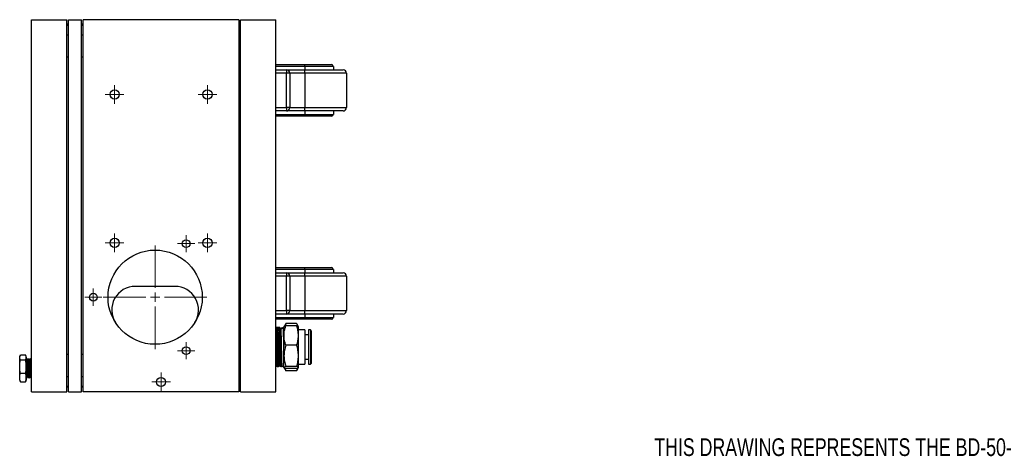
# Model space of a CAD drawing. Header units: inches. Extents: x 5 to 46.8, y 2.9 to 36.5.
# Tile 6 of 10: x 5 to 25.9, y 27.2 to 36.5. Entities that reach past the tile are written whole.
import ezdxf

# ---------------------------------------------------------------- set-up
doc = ezdxf.new("R2010")
doc.units = ezdxf.units.IN
doc.header["$MEASUREMENT"] = 0
doc.styles.add('SLDTEXTSTYLE0', font='TXT', dxfattribs={"width": 0.75})

# ---------------------------------------------------------------- blocks, each defined once
blk = doc.blocks.new('SW_CENTERMARKSYMBOL_0')
at = {"color": 0, "linetype": 'Continuous', "lineweight": 18}
for p, q in [((-0.1, 0), (-0.198, 0)), ((0, 0), (-0.1, 0)), ((0, 0.1), (0, 0.198)), ((0, 0), (0, 0.1)), ((0, 0), (0, -0.1)), ((0, 0), (0.1, 0)), ((0.1, 0), (0.198, 0)), ((0, -0.1), (0, -0.198))]:
    blk.add_line(p, q, dxfattribs=at)
blk = doc.blocks.new('SW_CENTERMARKSYMBOL_1')
at = {"color": 0, "linetype": 'Continuous', "lineweight": 18}
for p, q in [((-0.1, 0), (-0.183, 0)), ((0, 0), (-0.1, 0)), ((0, 0.1), (0, 0.183)), ((0, 0), (0, 0.1)), ((0, 0), (0, -0.1)), ((0, 0), (0.1, 0)), ((0.1, 0), (0.183, 0)), ((0, -0.1), (0, -0.183))]:
    blk.add_line(p, q, dxfattribs=at)
blk = doc.blocks.new('SW_CENTERMARKSYMBOL_2')
at = {"color": 0, "linetype": 'Continuous', "lineweight": 18}
for p, q in [((-0.1, 0), (-0.183, 0)), ((0, 0), (-0.1, 0)), ((0, 0.1), (0, 0.183)), ((0, 0), (0, 0.1)), ((0, 0), (0, -0.1)), ((0, 0), (0.1, 0)), ((0.1, 0), (0.183, 0)), ((0, -0.1), (0, -0.183))]:
    blk.add_line(p, q, dxfattribs=at)
blk = doc.blocks.new('SW_CENTERMARKSYMBOL_3')
at = {"color": 0, "linetype": 'Continuous', "lineweight": 18}
for p, q in [((-0.1, 0), (-0.183, 0)), ((0, 0), (-0.1, 0)), ((0, 0.1), (0, 0.183)), ((0, 0), (0, 0.1)), ((0, 0), (0, -0.1)), ((0, 0), (0.1, 0)), ((0.1, 0), (0.183, 0)), ((0, -0.1), (0, -0.183))]:
    blk.add_line(p, q, dxfattribs=at)
blk = doc.blocks.new('SW_CENTERMARKSYMBOL_4')
at = {"color": 0, "linetype": 'Continuous', "lineweight": 18}
for p, q in [((-0.1, 0), (-0.198, 0)), ((0, 0), (-0.1, 0)), ((0, 0.1), (0, 0.198)), ((0, 0), (0, 0.1)), ((0, 0), (0, -0.1)), ((0, 0), (0.1, 0)), ((0.1, 0), (0.198, 0)), ((0, -0.1), (0, -0.198))]:
    blk.add_line(p, q, dxfattribs=at)
blk = doc.blocks.new('SW_CENTERMARKSYMBOL_5')
at = {"color": 0, "linetype": 'Continuous', "lineweight": 18}
for p, q in [((-0.1, 0), (-0.198, 0)), ((0, 0), (-0.1, 0)), ((0, 0.1), (0, 0.198)), ((0, 0), (0, 0.1)), ((0, 0), (0, -0.1)), ((0, 0), (0.1, 0)), ((0.1, 0), (0.198, 0)), ((0, -0.1), (0, -0.198))]:
    blk.add_line(p, q, dxfattribs=at)
blk = doc.blocks.new('SW_CENTERMARKSYMBOL_6')
at = {"color": 0, "linetype": 'Continuous', "lineweight": 18}
for p, q in [((-0.1, 0), (-0.198, 0)), ((0, 0), (-0.1, 0)), ((0, 0.1), (0, 0.198)), ((0, 0), (0, 0.1)), ((0, 0), (0, -0.1)), ((0, 0), (0.1, 0)), ((0.1, 0), (0.198, 0)), ((0, -0.1), (0, -0.198))]:
    blk.add_line(p, q, dxfattribs=at)
blk = doc.blocks.new('SW_CENTERMARKSYMBOL_7')
at = {"color": 0, "linetype": 'Continuous', "lineweight": 18}
for p, q in [((-0.1, 0), (-0.198, 0)), ((0, 0), (-0.1, 0)), ((0, 0.1), (0, 0.198)), ((0, 0), (0, 0.1)), ((0, 0), (0, -0.1)), ((0, 0), (0.1, 0)), ((0.1, 0), (0.198, 0)), ((0, -0.1), (0, -0.198))]:
    blk.add_line(p, q, dxfattribs=at)
blk = doc.blocks.new('SW_CENTERMARKSYMBOL_8')
at = {"color": 0, "linetype": 'Continuous', "lineweight": 18}
for p, q in [((0, 0.2), (0, 1.1)), ((-0.2, 0), (-1.1, 0)), ((0, 0), (-0.1, 0)), ((0, 0), (0, 0.1)), ((0, 0), (0, -0.1)), ((0, 0), (0.1, 0)), ((0.2, 0), (1.1, 0)), ((0, -0.2), (0, -1.1))]:
    blk.add_line(p, q, dxfattribs=at)

msp = doc.modelspace()

# ---------------------------------------------------------------- linework, layer by layer
at = {"color": 7, "linetype": 'Continuous', "lineweight": 25}
for p, q in [((5.264, 36.492), (6.014, 36.492)), ((5.264, 28.592), (5.264, 36.492)), ((6.014, 28.592), (6.014, 36.492)), ((6.051, 36.394), (6.014, 36.394)), ((6.051, 36.371), (6.014, 36.371)), ((6.051, 28.592), (6.051, 36.492)), ((6.051, 36.492), (6.326, 36.492)), ((6.326, 28.592), (6.326, 36.492)), ((6.363, 36.394), (6.326, 36.394)), ((6.363, 36.371), (6.326, 36.371)), ((6.363, 28.592), (6.363, 36.492)), ((9.663, 36.492), (6.363, 36.492)), ((9.663, 36.492), (9.663, 28.592)), ((9.663, 36.394), (9.7, 36.394)), ((9.7, 36.371), (9.663, 36.371)), ((9.7, 36.492), (10.45, 36.492)), ((9.7, 28.592), (9.7, 36.492)), ((10.45, 28.592), (10.45, 36.492)), ((6.014, 36.174), (6.051, 36.174)), ((6.326, 36.174), (6.363, 36.174)), ((9.663, 36.174), (9.7, 36.174)), ((10.45, 35.539), (11.067, 35.539)), ((11.067, 35.502), (11.067, 35.539)), ((11.067, 35.539), (11.632, 35.539)), ((11.067, 35.502), (10.45, 35.502)), ((10.45, 35.43), (10.672, 35.43)), ((10.672, 35.356), (10.45, 35.356)), ((10.672, 35.43), (10.672, 35.356)), ((10.672, 35.43), (11.067, 35.43)), ((10.672, 34.629), (10.672, 35.356)), ((10.746, 35.356), (10.672, 35.356)), ((10.746, 35.356), (10.746, 34.629)), ((11.067, 35.356), (10.746, 35.356)), ((11.669, 35.502), (11.067, 35.502)), ((11.067, 35.502), (11.067, 35.43)), ((11.067, 35.356), (11.067, 35.43)), ((11.067, 35.43), (11.876, 35.43)), ((11.067, 35.356), (11.067, 34.629)), ((11.95, 35.356), (11.067, 35.356)), ((11.669, 35.502), (11.669, 35.43)), ((11.95, 35.356), (11.95, 34.629)), ((10.45, 34.629), (10.672, 34.629)), ((10.672, 34.555), (10.45, 34.555)), ((10.45, 34.482), (11.067, 34.482)), ((10.672, 34.629), (10.672, 34.555)), ((10.746, 34.629), (10.672, 34.629)), ((11.067, 34.555), (10.672, 34.555)), ((10.746, 34.629), (11.067, 34.629)), ((11.067, 34.555), (11.067, 34.629)), ((11.067, 34.629), (11.95, 34.629)), ((11.876, 34.555), (11.067, 34.555)), ((11.067, 34.555), (11.067, 34.482)), ((11.067, 34.482), (11.067, 34.446)), ((11.067, 34.482), (11.669, 34.482)), ((11.669, 34.555), (11.669, 34.482)), ((11.067, 34.446), (10.45, 34.446)), ((11.632, 34.446), (11.067, 34.446)), ((10.45, 31.229), (11.067, 31.229)), ((11.067, 31.192), (10.45, 31.192)), ((11.067, 31.192), (11.067, 31.229)), ((11.067, 31.229), (11.632, 31.229)), ((11.067, 31.192), (11.067, 31.12)), ((11.669, 31.192), (11.067, 31.192)), ((11.669, 31.192), (11.669, 31.12)), ((10.45, 31.12), (10.672, 31.12)), ((10.672, 31.046), (10.45, 31.046)), ((10.672, 31.12), (10.672, 31.046)), ((10.672, 31.12), (11.067, 31.12)), ((10.746, 31.046), (10.672, 31.046)), ((10.672, 30.319), (10.672, 31.046)), ((10.746, 31.046), (10.746, 30.319)), ((11.067, 31.046), (10.746, 31.046)), ((11.067, 31.046), (11.067, 31.12)), ((11.067, 31.12), (11.876, 31.12)), ((11.067, 31.046), (11.067, 30.319)), ((11.95, 31.046), (11.067, 31.046)), ((11.95, 31.046), (11.95, 30.319)), ((8.309, 30.832), (7.467, 30.832)), ((10.45, 30.319), (10.672, 30.319)), ((10.672, 30.319), (10.672, 30.245)), ((10.746, 30.319), (10.672, 30.319)), ((10.746, 30.319), (11.067, 30.319)), ((11.067, 30.245), (11.067, 30.319)), ((11.067, 30.319), (11.95, 30.319)), ((10.672, 30.245), (10.45, 30.245)), ((10.45, 30.172), (11.067, 30.172)), ((11.067, 30.136), (10.45, 30.136)), ((11.067, 30.245), (10.672, 30.245)), ((11.876, 30.245), (11.067, 30.245)), ((11.067, 30.245), (11.067, 30.172)), ((11.067, 30.172), (11.669, 30.172)), ((11.067, 30.172), (11.067, 30.136)), ((11.632, 30.136), (11.067, 30.136)), ((11.669, 30.245), (11.669, 30.172)), ((10.453, 29.951), (10.45, 29.946)), ((10.532, 29.96), (10.46, 29.957)), ((10.462, 29.957), (10.461, 29.957)), ((10.523, 29.953), (10.523, 29.954)), ((10.532, 29.959), (10.53, 29.959)), ((10.588, 29.943), (10.557, 29.925)), ((10.579, 29.938), (10.579, 29.941)), ((10.585, 29.961), (10.583, 29.961)), ((10.586, 29.961), (10.585, 29.961)), ((10.594, 29.956), (10.588, 29.942)), ((10.595, 29.955), (10.594, 29.956)), ((10.595, 29.955), (10.594, 29.955)), ((10.603, 29.961), (10.601, 29.961)), ((10.604, 29.962), (10.603, 29.961)), ((10.622, 29.962), (10.612, 29.957)), ((10.658, 30.038), (10.622, 29.976)), ((10.622, 29.787), (10.622, 29.975)), ((10.66, 30.042), (10.633, 29.984)), ((10.89, 30.042), (10.66, 30.042)), ((10.89, 29.993), (10.66, 29.993)), ((10.929, 29.976), (10.893, 30.038)), ((10.929, 29.787), (10.929, 29.975)), ((11.062, 29.907), (10.929, 29.907)), ((11.062, 29.907), (11.062, 29.242)), ((11.181, 29.907), (11.141, 29.907)), ((11.141, 29.907), (11.141, 29.242)), ((11.2, 29.887), (11.2, 29.258)), ((10.622, 29.355), (10.622, 29.787)), ((10.929, 29.355), (10.929, 29.787)), ((11.141, 29.8), (11.062, 29.8)), ((10.89, 29.581), (10.66, 29.581)), ((5.021, 29.361), (5.014, 29.342)), ((5.014, 29.326), (5.014, 29.342)), ((5.014, 29.131), (5.014, 29.326)), ((5.028, 29.378), (5.14, 29.378)), ((5.028, 29.274), (5.14, 29.274)), ((5.154, 29.342), (5.147, 29.361)), ((5.154, 29.326), (5.154, 29.342)), ((5.154, 29.326), (5.154, 29.131)), ((5.175, 29.294), (5.169, 29.294)), ((5.171, 29.295), (5.171, 29.294)), ((5.176, 29.294), (5.175, 29.294)), ((5.193, 29.27), (5.189, 29.27)), ((5.211, 29.293), (5.207, 29.293)), ((5.213, 29.293), (5.211, 29.293)), ((5.23, 29.269), (5.226, 29.269)), ((5.23, 29.269), (5.228, 29.269)), ((5.249, 29.292), (5.244, 29.292)), ((5.245, 29.292), (5.244, 29.29)), ((5.251, 29.292), (5.249, 29.292)), ((5.263, 29.266), (5.263, 29.266)), ((10.622, 29.111), (10.622, 29.355)), ((10.929, 29.111), (10.929, 29.355)), ((11.062, 29.285), (11.141, 29.285)), ((11.2, 29.258), (11.2, 29.198)), ((5.014, 28.898), (5.014, 29.131)), ((5.154, 29.131), (5.154, 28.898)), ((10.45, 29.163), (10.451, 29.164)), ((10.451, 29.163), (10.454, 29.169)), ((10.468, 29.17), (10.47, 29.168)), ((10.477, 29.127), (10.478, 29.127)), ((10.478, 29.127), (10.479, 29.127)), ((10.487, 29.132), (10.488, 29.133)), ((10.541, 29.132), (10.54, 29.13)), ((10.549, 29.125), (10.551, 29.125)), ((10.558, 29.13), (10.559, 29.131)), ((10.568, 29.124), (10.569, 29.125)), ((10.576, 29.129), (10.577, 29.131)), ((10.577, 29.129), (10.585, 29.145)), ((10.584, 29.144), (10.622, 29.122)), ((10.619, 29.123), (10.621, 29.123)), ((10.622, 29.109), (10.658, 29.047)), ((10.66, 29.042), (10.658, 29.047)), ((10.89, 29.13), (10.66, 29.13)), ((10.89, 29.091), (10.66, 29.091)), ((10.89, 29.042), (10.66, 29.042)), ((10.892, 29.047), (10.89, 29.042)), ((10.893, 29.047), (10.929, 29.109)), ((10.929, 29.178), (11.062, 29.178)), ((11.062, 29.242), (11.062, 29.178)), ((11.141, 29.242), (11.141, 29.178)), ((11.141, 29.178), (11.181, 29.178)), ((5.014, 28.842), (5.014, 28.898)), ((5.014, 28.842), (5.021, 28.824)), ((5.028, 28.988), (5.14, 28.988)), ((5.147, 28.824), (5.154, 28.842)), ((5.154, 28.898), (5.154, 28.842)), ((5.154, 28.89), (5.156, 28.89)), ((5.156, 28.892), (5.156, 28.89)), ((5.156, 28.89), (5.158, 28.89)), ((5.17, 28.914), (5.174, 28.914)), ((5.172, 28.914), (5.174, 28.914)), ((5.188, 28.891), (5.193, 28.891)), ((5.189, 28.892), (5.19, 28.891)), ((5.193, 28.891), (5.195, 28.891)), ((5.207, 28.915), (5.211, 28.915)), ((5.209, 28.915), (5.211, 28.915)), ((5.225, 28.892), (5.23, 28.892)), ((5.227, 28.892), (5.227, 28.892)), ((5.23, 28.892), (5.232, 28.892)), ((5.244, 28.916), (5.248, 28.916)), ((5.246, 28.917), (5.248, 28.917)), ((5.262, 28.893), (5.264, 28.893)), ((6.051, 28.911), (6.014, 28.911)), ((6.363, 28.911), (6.326, 28.911)), ((9.7, 28.911), (9.663, 28.911)), ((5.023, 28.824), (5.028, 28.807)), ((5.028, 28.807), (5.14, 28.807)), ((5.145, 28.824), (5.14, 28.807)), ((6.014, 28.714), (6.051, 28.714)), ((6.051, 28.69), (6.014, 28.69)), ((6.326, 28.714), (6.363, 28.714)), ((6.363, 28.69), (6.326, 28.69)), ((9.663, 28.714), (9.7, 28.714)), ((9.663, 28.69), (9.7, 28.69)), ((5.264, 28.592), (6.014, 28.592)), ((6.051, 28.592), (6.326, 28.592)), ((9.663, 28.592), (6.363, 28.592)), ((9.7, 28.592), (10.45, 28.592))]:
    msp.add_line(p, q, dxfattribs=at)
at = {"color": 8, "linetype": 'Continuous', "lineweight": 25}
for p, q in [((6.051, 35.699), (6.014, 35.699)), ((6.363, 35.699), (6.326, 35.699)), ((9.663, 35.699), (9.7, 35.699)), ((11.181, 29.907), (11.181, 29.242)), ((6.051, 29.385), (6.014, 29.385)), ((6.363, 29.385), (6.326, 29.385)), ((9.663, 29.385), (9.7, 29.385)), ((10.576, 29.131), (10.576, 29.129)), ((11.181, 29.242), (11.181, 29.178))]:
    msp.add_line(p, q, dxfattribs=at)
at = {"color": 7, "linetype": 'Continuous', "lineweight": 25}
for centre, radius in [((7.029, 34.905), 0.0984), ((8.998, 34.905), 0.0984), ((7.029, 31.755), 0.0984), ((8.545, 31.739), 0.0827), ((8.998, 31.755), 0.0984), ((7.888, 30.602), 1), ((6.576, 30.602), 0.0827), ((8.545, 29.466), 0.0827), ((8.013, 28.802), 0.0984)]:
    msp.add_circle(centre, radius, dxfattribs=at)
for centre, radius, start, end in [((11.632, 35.502), 0.0369, 0, 90), ((10.672, 35.356), 0.0738, 0, 90), ((11.876, 35.356), 0.0738, 0, 90), ((10.672, 34.629), 0.0738, 270, 0), ((11.632, 34.482), 0.0369, 270, 0), ((11.876, 34.629), 0.0738, 270, 0), ((11.632, 31.192), 0.0369, 0, 90), ((10.672, 31.046), 0.0738, 0, 90), ((11.876, 31.046), 0.0738, 0, 90), ((7.467, 30.332), 0.5, 90, 212.6836), ((8.309, 30.332), 0.5, 327.3164, 90), ((10.672, 30.319), 0.0738, 270, 0), ((11.876, 30.319), 0.0738, 270, 0), ((11.632, 30.172), 0.0369, 270, 0), ((11.181, 29.887), 0.0197, 0, 90), ((11.181, 29.198), 0.0197, 270, 0)]:
    msp.add_arc(centre, radius, start, end, dxfattribs=at)
for points, knots in [([(10.46, 29.957), (10.46, 29.957), (10.457, 29.957), (10.453, 29.955), (10.451, 29.952), (10.451, 29.95), (10.451, 29.949), (10.451, 29.949)], [0, 0, 0, 0, 0.101716, 0.322045, 0.550692, 0.935275, 1, 1, 1, 1]), ([(10.487, 29.134), (10.487, 29.134), (10.486, 29.133), (10.485, 29.145), (10.483, 29.168), (10.481, 29.202), (10.479, 29.246), (10.477, 29.299), (10.475, 29.358), (10.473, 29.423), (10.471, 29.491), (10.469, 29.56), (10.467, 29.629), (10.466, 29.695), (10.464, 29.757), (10.462, 29.813), (10.46, 29.861), (10.458, 29.901), (10.456, 29.929), (10.454, 29.946), (10.453, 29.949), (10.453, 29.95)], [0, 0, 0, 0, 0.01311, 0.069034, 0.124941, 0.180849, 0.236741, 0.292632, 0.348507, 0.404382, 0.460241, 0.5161, 0.571943, 0.627786, 0.683612, 0.739438, 0.795248, 0.851059, 0.906852, 0.962646, 1, 1, 1, 1]), ([(10.489, 29.917), (10.486, 29.923), (10.48, 29.935), (10.473, 29.946), (10.47, 29.952)], [0, 0, 0, 0, 0.499977, 1, 1, 1, 1]), ([(10.47, 29.95), (10.47, 29.95), (10.471, 29.949), (10.473, 29.935), (10.475, 29.909), (10.477, 29.872), (10.479, 29.826), (10.481, 29.772), (10.482, 29.711), (10.484, 29.646), (10.486, 29.577), (10.488, 29.508), (10.49, 29.439), (10.492, 29.373), (10.494, 29.312), (10.496, 29.258), (10.498, 29.212), (10.5, 29.175), (10.502, 29.148), (10.504, 29.134), (10.505, 29.129), (10.506, 29.132), (10.506, 29.132)], [0, 0, 0, 0, 0.026828, 0.08126, 0.134172, 0.18862, 0.241548, 0.296012, 0.348955, 0.403434, 0.456393, 0.510888, 0.563862, 0.618374, 0.671363, 0.72589, 0.778895, 0.833438, 0.886458, 0.941016, 0.994052, 1, 1, 1, 1]), ([(10.504, 29.953), (10.501, 29.947), (10.496, 29.936), (10.491, 29.925), (10.488, 29.92)], [0, 0, 0, 0, 0.537902, 1, 1, 1, 1]), ([(10.505, 29.918), (10.505, 29.916), (10.503, 29.914), (10.498, 29.912), (10.492, 29.914), (10.49, 29.916), (10.489, 29.917)], [0, 0, 0, 0, 0.247616, 0.500163, 0.752618, 1, 1, 1, 1]), ([(10.509, 29.925), (10.509, 29.931), (10.508, 29.944), (10.506, 29.953), (10.505, 29.952), (10.505, 29.952)], [0, 0, 0, 0, 0.310002, 0.760194, 1, 1, 1, 1]), ([(10.523, 29.954), (10.52, 29.948), (10.514, 29.936), (10.508, 29.924), (10.506, 29.918)], [0, 0, 0, 0, 0.500032, 1, 1, 1, 1]), ([(10.517, 29.941), (10.516, 29.944), (10.515, 29.954), (10.514, 29.96), (10.514, 29.958), (10.513, 29.958)], [0, 0, 0, 0, 0.2545575, 0.853182, 1, 1, 1, 1]), ([(10.513, 29.958), (10.514, 29.958), (10.515, 29.959), (10.516, 29.953), (10.517, 29.943), (10.517, 29.941)], [0, 0, 0, 0, 0.2741542, 0.8656665, 1, 1, 1, 1]), ([(10.558, 29.132), (10.558, 29.132), (10.557, 29.133), (10.556, 29.147), (10.554, 29.173), (10.552, 29.21), (10.55, 29.256), (10.548, 29.31), (10.546, 29.371), (10.544, 29.437), (10.542, 29.506), (10.54, 29.576), (10.538, 29.644), (10.537, 29.71), (10.535, 29.772), (10.533, 29.826), (10.531, 29.873), (10.529, 29.91), (10.527, 29.936), (10.525, 29.951), (10.524, 29.952), (10.524, 29.952)], [0, 0, 0, 0, 0.025364, 0.080759, 0.136155, 0.191535, 0.246914, 0.302278, 0.357642, 0.412989, 0.468337, 0.523669, 0.579, 0.634316, 0.689631, 0.744931, 0.800231, 0.855514, 0.910798, 0.966066, 1, 1, 1, 1]), ([(10.561, 29.919), (10.558, 29.925), (10.551, 29.937), (10.545, 29.949), (10.541, 29.954)], [0, 0, 0, 0, 0.499977, 1, 1, 1, 1]), ([(10.541, 29.953), (10.542, 29.953), (10.542, 29.953), (10.544, 29.941), (10.546, 29.918), (10.548, 29.883), (10.55, 29.839), (10.552, 29.786), (10.553, 29.726), (10.555, 29.661), (10.557, 29.593), (10.559, 29.523), (10.561, 29.454), (10.563, 29.387), (10.565, 29.324), (10.567, 29.268), (10.569, 29.22), (10.571, 29.18), (10.573, 29.152), (10.574, 29.134), (10.576, 29.132), (10.576, 29.131)], [0, 0, 0, 0, 0.016206, 0.070773, 0.126924, 0.181507, 0.237674, 0.292272, 0.348456, 0.40307, 0.45927, 0.5139, 0.570116, 0.624762, 0.680995, 0.735657, 0.791905, 0.846583, 0.902847, 0.957541, 1, 1, 1, 1]), ([(10.585, 29.144), (10.584, 29.145), (10.583, 29.147), (10.582, 29.164), (10.58, 29.19), (10.579, 29.228), (10.577, 29.273), (10.576, 29.327), (10.575, 29.386), (10.573, 29.45), (10.572, 29.516), (10.57, 29.583), (10.569, 29.647), (10.567, 29.709), (10.566, 29.766), (10.564, 29.816), (10.563, 29.858), (10.561, 29.89), (10.56, 29.917), (10.558, 29.92), (10.558, 29.922)], [0, 0, 0, 0, 0.0492095, 0.1041746, 0.1607481, 0.2154777, 0.271809, 0.3263032, 0.3823922, 0.436651, 0.4924977, 0.5465212, 0.6021256, 0.6559137, 0.7112759, 0.7648286, 0.8199485, 0.8732658, 0.9281434, 1, 1, 1, 1]), ([(10.576, 29.955), (10.573, 29.949), (10.569, 29.94), (10.564, 29.931), (10.563, 29.929)], [0, 0, 0, 0, 0.675784, 1, 1, 1, 1]), ([(10.577, 29.955), (10.577, 29.955), (10.576, 29.957), (10.576, 29.955), (10.576, 29.954)], [0, 0, 0, 0, 0.065943, 1, 1, 1, 1]), ([(10.588, 29.943), (10.588, 29.947), (10.587, 29.958), (10.586, 29.963), (10.585, 29.961), (10.585, 29.961)], [0, 0, 0, 0, 0.392192, 0.973105, 1, 1, 1, 1]), ([(10.587, 29.955), (10.587, 29.954), (10.587, 29.953), (10.588, 29.947), (10.588, 29.943)], [0, 0, 0, 0, 0.425675, 1, 1, 1, 1]), ([(10.593, 29.955), (10.593, 29.955), (10.594, 29.957), (10.594, 29.955), (10.594, 29.955)], [0, 0, 0, 0, 0.514965, 1, 1, 1, 1]), ([(10.612, 29.957), (10.612, 29.957), (10.613, 29.958), (10.614, 29.952), (10.615, 29.933), (10.616, 29.903), (10.618, 29.862), (10.619, 29.813), (10.62, 29.756), (10.62, 29.693), (10.621, 29.625), (10.621, 29.571), (10.622, 29.54), (10.622, 29.532)], [0, 0, 0, 0, 0.0058089, 0.124348, 0.2278196, 0.3342876, 0.4378812, 0.5444658, 0.6483188, 0.7551796, 0.8591078, 0.9660766, 1, 1, 1, 1]), ([(10.622, 29.787), (10.622, 29.805), (10.622, 29.822), (10.626, 29.857), (10.629, 29.875), (10.639, 29.926), (10.649, 29.96), (10.66, 29.993)], [0, 0, 0, 0, 0.25, 0.25, 0.5, 0.5, 1, 1, 1, 1]), ([(10.622, 29.974), (10.622, 29.976), (10.622, 29.977), (10.626, 29.981), (10.629, 29.982), (10.639, 29.987), (10.648, 29.99), (10.66, 29.993)], [0, 0, 0, 0, 0.25, 0.25, 0.5, 0.5, 1, 1, 1, 1]), ([(10.917, 29.984), (10.917, 29.985), (10.913, 30.005), (10.901, 30.024), (10.89, 30.042)], [0, 0, 0, 0, 0.0333734, 1, 1, 1, 1]), ([(10.929, 29.787), (10.929, 29.805), (10.928, 29.822), (10.924, 29.857), (10.921, 29.875), (10.911, 29.926), (10.902, 29.96), (10.89, 29.993)], [0, 0, 0, 0, 0.25, 0.25, 0.5, 0.5, 1, 1, 1, 1]), ([(10.89, 29.993), (10.902, 29.99), (10.911, 29.987), (10.925, 29.981), (10.929, 29.977), (10.929, 29.974)], [0, 0, 0, 0, 0.5, 0.5, 1, 1, 1, 1]), ([(10.66, 29.581), (10.648, 29.614), (10.639, 29.649), (10.625, 29.717), (10.622, 29.752), (10.622, 29.787)], [0, 0, 0, 0, 0.5, 0.5, 1, 1, 1, 1]), ([(10.89, 29.581), (10.902, 29.614), (10.912, 29.649), (10.925, 29.717), (10.929, 29.752), (10.929, 29.787)], [0, 0, 0, 0, 0.5, 0.5, 1, 1, 1, 1]), ([(10.66, 29.581), (10.648, 29.544), (10.639, 29.507), (10.625, 29.432), (10.622, 29.394), (10.622, 29.355)], [0, 0, 0, 0, 0.5, 0.5, 1, 1, 1, 1]), ([(10.929, 29.355), (10.929, 29.374), (10.928, 29.394), (10.924, 29.432), (10.922, 29.451), (10.911, 29.507), (10.902, 29.544), (10.89, 29.581)], [0, 0, 0, 0, 0.25, 0.25, 0.5, 0.5, 1, 1, 1, 1]), ([(5.028, 29.274), (5.024, 29.282), (5.02, 29.291), (5.016, 29.308), (5.014, 29.317), (5.014, 29.326)], [0, 0, 0, 0, 0.5, 0.5, 1, 1, 1, 1]), ([(5.14, 29.274), (5.144, 29.282), (5.148, 29.291), (5.153, 29.308), (5.154, 29.317), (5.154, 29.326)], [0, 0, 0, 0, 0.5, 0.5, 1, 1, 1, 1]), ([(5.17, 28.915), (5.169, 28.916), (5.168, 28.919), (5.166, 28.947), (5.164, 28.991), (5.162, 29.046), (5.16, 29.102), (5.159, 29.155), (5.157, 29.211), (5.155, 29.236), (5.154, 29.251)], [0, 0, 0, 0, 0.112778, 0.24071, 0.36877, 0.496753, 0.61075, 0.724763, 0.838762, 1, 1, 1, 1]), ([(5.169, 29.294), (5.167, 29.291), (5.163, 29.283), (5.158, 29.275), (5.156, 29.271)], [0, 0, 0, 0, 0.5000441, 1, 1, 1, 1]), ([(5.174, 28.917), (5.174, 28.918), (5.173, 28.92), (5.171, 28.947), (5.169, 28.991), (5.167, 29.046), (5.165, 29.102), (5.163, 29.156), (5.161, 29.203), (5.16, 29.241), (5.158, 29.265), (5.157, 29.274), (5.156, 29.27), (5.156, 29.27)], [0, 0, 0, 0, 0.076129, 0.184506, 0.29299, 0.401411, 0.497982, 0.594568, 0.691141, 0.787818, 0.884476, 0.981146, 1, 1, 1, 1]), ([(5.169, 29.292), (5.169, 29.293), (5.17, 29.298), (5.171, 29.284), (5.174, 29.251), (5.175, 29.198), (5.178, 29.133), (5.18, 29.064), (5.181, 28.999), (5.184, 28.943), (5.185, 28.906), (5.187, 28.889), (5.188, 28.892), (5.188, 28.893)], [0, 0, 0, 0, 0.021307, 0.127327, 0.233209, 0.33916, 0.445051, 0.550856, 0.656716, 0.762442, 0.868224, 0.97396, 1, 1, 1, 1]), ([(5.179, 29.229), (5.179, 29.24), (5.179, 29.249), (5.178, 29.262), (5.178, 29.266), (5.177, 29.273), (5.177, 29.276), (5.176, 29.284), (5.176, 29.288), (5.175, 29.294), (5.175, 29.295), (5.174, 29.294)], [0, 0, 0, 0, 0.25, 0.25, 0.375, 0.375, 0.5, 0.5, 0.75, 0.75, 1, 1, 1, 1]), ([(5.189, 29.27), (5.186, 29.274), (5.182, 29.282), (5.177, 29.29), (5.175, 29.294)], [0, 0, 0, 0, 0.499963, 1, 1, 1, 1]), ([(5.19, 29.27), (5.188, 29.274), (5.184, 29.282), (5.179, 29.29), (5.177, 29.294)], [0, 0, 0, 0, 0.4874063, 1, 1, 1, 1]), ([(5.207, 28.918), (5.207, 28.917), (5.206, 28.915), (5.204, 28.932), (5.202, 28.967), (5.2, 29.018), (5.198, 29.077), (5.196, 29.138), (5.194, 29.194), (5.192, 29.238), (5.19, 29.264), (5.189, 29.267), (5.189, 29.268)], [0, 0, 0, 0, 0.041629, 0.151412, 0.261154, 0.371038, 0.480883, 0.590781, 0.700763, 0.810696, 0.920769, 1, 1, 1, 1]), ([(5.206, 29.293), (5.204, 29.29), (5.2, 29.282), (5.195, 29.274), (5.193, 29.27)], [0, 0, 0, 0, 0.500026, 1, 1, 1, 1]), ([(5.211, 28.917), (5.211, 28.917), (5.21, 28.915), (5.209, 28.932), (5.207, 28.967), (5.205, 29.018), (5.203, 29.077), (5.201, 29.138), (5.199, 29.194), (5.197, 29.238), (5.195, 29.266), (5.194, 29.268), (5.193, 29.269)], [0, 0, 0, 0, 0.023251, 0.133087, 0.242879, 0.352815, 0.462712, 0.572661, 0.682695, 0.792679, 0.902804, 1, 1, 1, 1]), ([(5.206, 29.29), (5.206, 29.291), (5.207, 29.295), (5.209, 29.278), (5.211, 29.241), (5.213, 29.185), (5.215, 29.12), (5.217, 29.051), (5.219, 28.987), (5.221, 28.935), (5.223, 28.903), (5.224, 28.889), (5.225, 28.892), (5.225, 28.893)], [0, 0, 0, 0, 0.04349, 0.149251, 0.255083, 0.36085, 0.466538, 0.572276, 0.677879, 0.783542, 0.889155, 0.99467, 1, 1, 1, 1]), ([(5.226, 29.269), (5.224, 29.273), (5.219, 29.281), (5.214, 29.289), (5.212, 29.293)], [0, 0, 0, 0, 0.499971, 1, 1, 1, 1]), ([(5.215, 29.264), (5.214, 29.271), (5.213, 29.287), (5.212, 29.29), (5.212, 29.291)], [0, 0, 0, 0, 0.463048, 1, 1, 1, 1]), ([(5.228, 29.269), (5.225, 29.273), (5.221, 29.28), (5.217, 29.287), (5.215, 29.29)], [0, 0, 0, 0, 0.552339, 1, 1, 1, 1]), ([(5.22, 29.126), (5.219, 29.14), (5.219, 29.154), (5.218, 29.174), (5.218, 29.18), (5.218, 29.193), (5.217, 29.199), (5.217, 29.217), (5.216, 29.228), (5.216, 29.248), (5.215, 29.257), (5.215, 29.264)], [0, 0, 0, 0, 0.25, 0.25, 0.375, 0.375, 0.5, 0.5, 0.75, 0.75, 1, 1, 1, 1]), ([(5.244, 28.918), (5.243, 28.919), (5.242, 28.921), (5.24, 28.948), (5.238, 28.991), (5.236, 29.046), (5.234, 29.106), (5.232, 29.165), (5.23, 29.216), (5.228, 29.252), (5.227, 29.269), (5.226, 29.267), (5.225, 29.266)], [0, 0, 0, 0, 0.091672, 0.199673, 0.307616, 0.415648, 0.523717, 0.631775, 0.739968, 0.848105, 0.956322, 1, 1, 1, 1]), ([(5.243, 29.292), (5.241, 29.288), (5.237, 29.28), (5.232, 29.272), (5.23, 29.269)], [0, 0, 0, 0, 0.500034, 1, 1, 1, 1]), ([(5.248, 28.919), (5.248, 28.92), (5.247, 28.922), (5.245, 28.948), (5.243, 28.991), (5.241, 29.046), (5.239, 29.106), (5.237, 29.165), (5.235, 29.216), (5.233, 29.252), (5.231, 29.269), (5.23, 29.267), (5.23, 29.266)], [0, 0, 0, 0, 0.071029, 0.181477, 0.291864, 0.402342, 0.512859, 0.623364, 0.734007, 0.844593, 0.955261, 1, 1, 1, 1]), ([(5.244, 29.29), (5.244, 29.29), (5.245, 29.29), (5.247, 29.265), (5.249, 29.22), (5.251, 29.16), (5.253, 29.093), (5.255, 29.026), (5.257, 28.966), (5.259, 28.921), (5.26, 28.896), (5.262, 28.896), (5.262, 28.896)], [0, 0, 0, 0, 0.069279, 0.176892, 0.284396, 0.391896, 0.499396, 0.606761, 0.714206, 0.821558, 0.928875, 1, 1, 1, 1]), ([(5.263, 29.268), (5.261, 29.272), (5.256, 29.28), (5.251, 29.288), (5.249, 29.292)], [0, 0, 0, 0, 0.499968, 1, 1, 1, 1]), ([(5.25, 29.285), (5.25, 29.285), (5.25, 29.289), (5.249, 29.289), (5.249, 29.289)], [0, 0, 0, 0, 0.032087, 1, 1, 1, 1]), ([(5.255, 29.179), (5.255, 29.192), (5.254, 29.204), (5.254, 29.221), (5.253, 29.226), (5.253, 29.236), (5.253, 29.241), (5.252, 29.255), (5.252, 29.263), (5.251, 29.276), (5.251, 29.281), (5.25, 29.285)], [0, 0, 0, 0, 0.25, 0.25, 0.375, 0.375, 0.5, 0.5, 0.75, 0.75, 1, 1, 1, 1]), ([(5.264, 29.268), (5.262, 29.272), (5.258, 29.28), (5.253, 29.288), (5.251, 29.292)], [0, 0, 0, 0, 0.4814955, 1, 1, 1, 1]), ([(10.622, 29.355), (10.622, 29.336), (10.622, 29.317), (10.626, 29.279), (10.629, 29.26), (10.639, 29.204), (10.648, 29.167), (10.66, 29.13)], [0, 0, 0, 0, 0.25, 0.25, 0.5, 0.5, 1, 1, 1, 1]), ([(10.89, 29.13), (10.902, 29.167), (10.911, 29.204), (10.925, 29.279), (10.929, 29.317), (10.929, 29.355)], [0, 0, 0, 0, 0.5, 0.5, 1, 1, 1, 1]), ([(5.028, 28.988), (5.024, 29.012), (5.02, 29.036), (5.016, 29.083), (5.014, 29.107), (5.014, 29.131)], [0, 0, 0, 0, 0.5, 0.5, 1, 1, 1, 1]), ([(5.14, 28.988), (5.145, 29.012), (5.148, 29.036), (5.153, 29.083), (5.154, 29.107), (5.154, 29.131)], [0, 0, 0, 0, 0.5, 0.5, 1, 1, 1, 1]), ([(5.184, 29.07), (5.184, 29.084), (5.184, 29.098), (5.183, 29.127), (5.182, 29.141), (5.181, 29.169), (5.181, 29.182), (5.18, 29.207), (5.18, 29.219), (5.179, 29.229)], [0, 0, 0, 0, 0.25, 0.25, 0.5, 0.5, 0.75, 0.75, 1, 1, 1, 1]), ([(5.19, 28.926), (5.189, 28.934), (5.189, 28.944), (5.188, 28.965), (5.187, 28.976), (5.186, 29.001), (5.186, 29.014), (5.185, 29.041), (5.185, 29.055), (5.184, 29.07)], [0, 0, 0, 0, 0.25, 0.25, 0.5, 0.5, 0.75, 0.75, 1, 1, 1, 1]), ([(5.225, 28.965), (5.224, 28.976), (5.224, 28.988), (5.223, 29.007), (5.223, 29.014), (5.223, 29.027), (5.222, 29.034), (5.222, 29.054), (5.221, 29.069), (5.221, 29.097), (5.22, 29.112), (5.22, 29.126)], [0, 0, 0, 0, 0.25, 0.25, 0.375, 0.375, 0.5, 0.5, 0.75, 0.75, 1, 1, 1, 1]), ([(5.26, 29.013), (5.26, 29.026), (5.259, 29.04), (5.258, 29.068), (5.258, 29.082), (5.257, 29.11), (5.257, 29.125), (5.256, 29.152), (5.256, 29.166), (5.255, 29.179)], [0, 0, 0, 0, 0.25, 0.25, 0.5, 0.5, 0.75, 0.75, 1, 1, 1, 1]), ([(10.452, 29.166), (10.455, 29.161), (10.46, 29.15), (10.466, 29.139), (10.469, 29.133)], [0, 0, 0, 0, 0.462052, 1, 1, 1, 1]), ([(10.454, 29.169), (10.455, 29.17), (10.456, 29.172), (10.462, 29.174), (10.467, 29.172), (10.468, 29.17), (10.468, 29.17)], [0, 0, 0, 0, 0.279169, 0.563886, 0.848716, 1, 1, 1, 1]), ([(10.469, 29.133), (10.469, 29.133), (10.467, 29.135), (10.466, 29.149), (10.465, 29.165), (10.464, 29.171)], [0, 0, 0, 0, 0.378925, 0.75785, 1, 1, 1, 1]), ([(10.47, 29.168), (10.473, 29.162), (10.478, 29.15), (10.484, 29.138), (10.487, 29.132)], [0, 0, 0, 0, 0.49997, 1, 1, 1, 1]), ([(10.478, 29.128), (10.478, 29.127), (10.477, 29.125), (10.476, 29.134), (10.474, 29.146), (10.473, 29.159), (10.473, 29.161)], [0, 0, 0, 0, 0.052444, 0.476937, 0.889339, 1, 1, 1, 1]), ([(10.473, 29.161), (10.473, 29.157), (10.474, 29.143), (10.476, 29.13), (10.477, 29.128), (10.478, 29.127)], [0, 0, 0, 0, 0.198103, 0.613087, 1, 1, 1, 1]), ([(10.494, 29.127), (10.494, 29.127), (10.495, 29.126), (10.496, 29.127), (10.496, 29.127)], [0, 0, 0, 0, 0.520361, 1, 1, 1, 1]), ([(10.506, 29.132), (10.509, 29.137), (10.515, 29.149), (10.522, 29.161), (10.525, 29.166)], [0, 0, 0, 0, 0.500024, 1, 1, 1, 1]), ([(10.524, 29.164), (10.526, 29.159), (10.532, 29.148), (10.537, 29.137), (10.54, 29.131)], [0, 0, 0, 0, 0.462029, 1, 1, 1, 1]), ([(10.525, 29.166), (10.526, 29.168), (10.528, 29.17), (10.533, 29.172), (10.539, 29.17), (10.54, 29.167), (10.541, 29.166)], [0, 0, 0, 0, 0.247361, 0.499853, 0.752423, 1, 1, 1, 1]), ([(10.54, 29.132), (10.539, 29.133), (10.538, 29.137), (10.537, 29.15), (10.536, 29.165), (10.536, 29.17)], [0, 0, 0, 0, 0.346674, 0.794837, 1, 1, 1, 1]), ([(10.541, 29.166), (10.544, 29.16), (10.55, 29.148), (10.556, 29.136), (10.559, 29.13)], [0, 0, 0, 0, 0.499971, 1, 1, 1, 1]), ([(10.549, 29.126), (10.549, 29.126), (10.548, 29.124), (10.547, 29.135), (10.545, 29.147), (10.545, 29.159), (10.545, 29.159)], [0, 0, 0, 0, 0.147742, 0.556717, 0.977558, 1, 1, 1, 1]), ([(10.545, 29.159), (10.545, 29.157), (10.545, 29.144), (10.547, 29.129), (10.548, 29.128), (10.549, 29.128)], [0, 0, 0, 0, 0.102671, 0.528047, 1, 1, 1, 1]), ([(10.566, 29.125), (10.566, 29.124), (10.567, 29.124), (10.567, 29.124), (10.568, 29.124)], [0, 0, 0, 0, 0.500394, 1, 1, 1, 1]), ([(10.66, 29.13), (10.648, 29.127), (10.639, 29.123), (10.625, 29.117), (10.622, 29.114), (10.622, 29.111)], [0, 0, 0, 0, 0.5, 0.5, 1, 1, 1, 1]), ([(10.622, 29.111), (10.622, 29.109), (10.622, 29.107), (10.626, 29.104), (10.629, 29.103), (10.639, 29.098), (10.648, 29.095), (10.66, 29.091)], [0, 0, 0, 0, 0.25, 0.25, 0.5, 0.5, 1, 1, 1, 1]), ([(10.635, 29.1), (10.639, 29.089), (10.645, 29.07), (10.655, 29.051), (10.66, 29.042)], [0, 0, 0, 0, 0.539602, 1, 1, 1, 1]), ([(10.929, 29.111), (10.929, 29.112), (10.928, 29.114), (10.924, 29.117), (10.922, 29.119), (10.911, 29.123), (10.902, 29.127), (10.89, 29.13)], [0, 0, 0, 0, 0.25, 0.25, 0.5, 0.5, 1, 1, 1, 1]), ([(10.89, 29.091), (10.902, 29.095), (10.911, 29.098), (10.925, 29.104), (10.929, 29.107), (10.929, 29.111)], [0, 0, 0, 0, 0.5, 0.5, 1, 1, 1, 1]), ([(10.89, 29.042), (10.895, 29.051), (10.905, 29.07), (10.911, 29.089), (10.915, 29.1)], [0, 0, 0, 0, 0.459076, 1, 1, 1, 1]), ([(5.014, 28.898), (5.014, 28.913), (5.016, 28.928), (5.02, 28.958), (5.024, 28.973), (5.028, 28.988)], [0, 0, 0, 0, 0.5, 0.5, 1, 1, 1, 1]), ([(5.028, 28.807), (5.024, 28.822), (5.02, 28.837), (5.016, 28.868), (5.014, 28.883), (5.014, 28.898)], [0, 0, 0, 0, 0.5, 0.5, 1, 1, 1, 1]), ([(5.154, 28.898), (5.154, 28.913), (5.153, 28.928), (5.148, 28.958), (5.145, 28.973), (5.14, 28.988)], [0, 0, 0, 0, 0.5, 0.5, 1, 1, 1, 1]), ([(5.14, 28.807), (5.145, 28.822), (5.148, 28.837), (5.153, 28.868), (5.154, 28.883), (5.154, 28.898)], [0, 0, 0, 0, 0.5, 0.5, 1, 1, 1, 1]), ([(5.156, 28.891), (5.159, 28.895), (5.163, 28.903), (5.168, 28.911), (5.17, 28.915)], [0, 0, 0, 0, 0.50004, 1, 1, 1, 1]), ([(5.158, 28.89), (5.161, 28.894), (5.165, 28.902), (5.17, 28.911), (5.172, 28.915)], [0, 0, 0, 0, 0.500027, 1, 1, 1, 1]), ([(5.174, 28.915), (5.176, 28.911), (5.181, 28.903), (5.186, 28.895), (5.188, 28.891)], [0, 0, 0, 0, 0.499976, 1, 1, 1, 1]), ([(5.193, 28.894), (5.193, 28.893), (5.192, 28.889), (5.191, 28.902), (5.19, 28.918), (5.19, 28.925), (5.19, 28.926)], [0, 0, 0, 0, 0.182643, 0.706542, 0.965537, 1, 1, 1, 1]), ([(5.193, 28.891), (5.196, 28.895), (5.2, 28.904), (5.205, 28.912), (5.207, 28.916)], [0, 0, 0, 0, 0.5000261, 1, 1, 1, 1]), ([(5.195, 28.891), (5.198, 28.895), (5.202, 28.904), (5.207, 28.912), (5.209, 28.916)], [0, 0, 0, 0, 0.500039, 1, 1, 1, 1]), ([(5.211, 28.916), (5.214, 28.912), (5.218, 28.904), (5.223, 28.896), (5.225, 28.892)], [0, 0, 0, 0, 0.499962, 1, 1, 1, 1]), ([(5.23, 28.892), (5.23, 28.893), (5.229, 28.894), (5.228, 28.9), (5.228, 28.902), (5.228, 28.906), (5.227, 28.909), (5.227, 28.918), (5.226, 28.926), (5.226, 28.944), (5.225, 28.954), (5.225, 28.965)], [0, 0, 0, 0, 0.25, 0.25, 0.375, 0.375, 0.5, 0.5, 0.75, 0.75, 1, 1, 1, 1]), ([(5.23, 28.893), (5.233, 28.897), (5.237, 28.905), (5.242, 28.913), (5.244, 28.917)], [0, 0, 0, 0, 0.500041, 1, 1, 1, 1]), ([(5.23, 28.893), (5.23, 28.893), (5.23, 28.892), (5.23, 28.892), (5.23, 28.892)], [0, 0, 0, 0, 0.271506, 1, 1, 1, 1]), ([(5.233, 28.894), (5.235, 28.898), (5.24, 28.905), (5.244, 28.913), (5.246, 28.917)], [0, 0, 0, 0, 0.464139, 1, 1, 1, 1]), ([(5.248, 28.917), (5.25, 28.913), (5.255, 28.905), (5.26, 28.897), (5.262, 28.893)], [0, 0, 0, 0, 0.49996, 1, 1, 1, 1]), ([(5.264, 28.917), (5.264, 28.922), (5.263, 28.928), (5.263, 28.942), (5.262, 28.949), (5.262, 28.974), (5.261, 28.993), (5.26, 29.013)], [0, 0, 0, 0, 0.25, 0.25, 0.5, 0.5, 1, 1, 1, 1])]:
    msp.add_open_spline(points, degree=3, knots=knots, dxfattribs=at)
at = {"color": 8, "linetype": 'Continuous', "lineweight": 25}
for points, knots in [([(10.46, 29.957), (10.461, 29.957), (10.461, 29.959), (10.463, 29.952), (10.464, 29.935), (10.466, 29.906), (10.468, 29.866), (10.47, 29.818), (10.472, 29.761), (10.474, 29.698), (10.476, 29.631), (10.478, 29.561), (10.48, 29.49), (10.482, 29.422), (10.484, 29.356), (10.486, 29.296), (10.487, 29.243), (10.489, 29.198), (10.491, 29.163), (10.493, 29.139), (10.495, 29.127), (10.496, 29.128), (10.496, 29.128)], [0, 0, 0, 0, 0.001922, 0.056349, 0.109257, 0.1637, 0.216623, 0.271082, 0.324021, 0.378495, 0.431449, 0.485939, 0.538908, 0.593414, 0.646398, 0.700919, 0.753919, 0.808456, 0.86147, 0.916023, 0.969053, 1, 1, 1, 1]), ([(10.496, 29.127), (10.496, 29.128), (10.495, 29.128), (10.493, 29.144), (10.491, 29.17), (10.489, 29.207), (10.487, 29.254), (10.485, 29.309), (10.483, 29.371), (10.481, 29.437), (10.479, 29.506), (10.477, 29.577), (10.476, 29.646), (10.474, 29.713), (10.472, 29.774), (10.47, 29.829), (10.468, 29.876), (10.466, 29.913), (10.464, 29.94), (10.462, 29.955), (10.461, 29.956), (10.461, 29.957)], [0, 0, 0, 0, 0.04274, 0.096524, 0.150307, 0.204075, 0.257843, 0.311595, 0.365348, 0.419085, 0.472822, 0.526544, 0.580265, 0.633971, 0.687678, 0.741369, 0.795059, 0.848735, 0.90241, 0.95607, 1, 1, 1, 1]), ([(10.489, 29.915), (10.49, 29.914), (10.491, 29.912), (10.494, 29.883), (10.497, 29.832), (10.5, 29.761), (10.503, 29.677), (10.505, 29.585), (10.508, 29.489), (10.511, 29.398), (10.514, 29.315), (10.517, 29.246), (10.52, 29.196), (10.522, 29.167), (10.524, 29.167), (10.525, 29.167)], [0, 0, 0, 0, 0.050815, 0.130377, 0.209955, 0.289552, 0.36917, 0.448807, 0.52846, 0.608133, 0.687827, 0.767538, 0.847266, 0.927015, 1, 1, 1, 1]), ([(10.568, 29.124), (10.568, 29.124), (10.567, 29.122), (10.566, 29.129), (10.564, 29.146), (10.562, 29.176), (10.56, 29.215), (10.558, 29.264), (10.556, 29.321), (10.554, 29.384), (10.552, 29.452), (10.55, 29.522), (10.548, 29.593), (10.547, 29.662), (10.545, 29.728), (10.543, 29.788), (10.541, 29.842), (10.539, 29.887), (10.537, 29.922), (10.535, 29.946), (10.533, 29.959), (10.532, 29.958), (10.532, 29.958)], [0, 0, 0, 0, 0.000893, 0.054711, 0.108528, 0.16233, 0.216133, 0.269919, 0.323706, 0.377478, 0.431249, 0.485006, 0.538762, 0.592503, 0.646243, 0.699969, 0.753694, 0.807404, 0.861114, 0.914809, 0.968504, 1, 1, 1, 1]), ([(10.532, 29.959), (10.532, 29.958), (10.534, 29.957), (10.535, 29.942), (10.537, 29.915), (10.539, 29.878), (10.541, 29.83), (10.543, 29.775), (10.545, 29.713), (10.547, 29.632), (10.549, 29.56), (10.551, 29.49), (10.553, 29.436), (10.555, 29.37), (10.557, 29.307), (10.558, 29.253), (10.56, 29.205), (10.562, 29.168), (10.564, 29.141), (10.566, 29.126), (10.567, 29.125), (10.568, 29.125)], [0, 0, 0, 0, 0.043689, 0.098131, 0.151053, 0.20551, 0.258447, 0.31292, 0.365872, 0.42036, 0.509813, 0.527661, 0.580643, 0.635163, 0.68816, 0.742695, 0.795708, 0.850258, 0.903286, 0.957852, 1, 1, 1, 1]), ([(10.622, 29.532), (10.621, 29.534), (10.621, 29.559), (10.619, 29.609), (10.618, 29.678), (10.616, 29.743), (10.614, 29.802), (10.612, 29.854), (10.61, 29.898), (10.608, 29.931), (10.606, 29.952), (10.604, 29.962), (10.604, 29.961), (10.603, 29.96)], [0, 0, 0, 0, 0.008244, 0.114017, 0.21979, 0.325533, 0.431277, 0.53699, 0.642703, 0.748386, 0.854069, 0.959722, 1, 1, 1, 1]), ([(10.603, 29.96), (10.604, 29.961), (10.605, 29.961), (10.606, 29.948), (10.608, 29.924), (10.61, 29.889), (10.612, 29.843), (10.614, 29.789), (10.616, 29.729), (10.618, 29.662), (10.62, 29.596), (10.621, 29.552), (10.622, 29.532)], [0, 0, 0, 0, 0.064009, 0.16817, 0.275353, 0.379543, 0.486757, 0.590977, 0.698221, 0.802471, 0.909745, 1, 1, 1, 1]), ([(10.45, 29.619), (10.451, 29.607), (10.452, 29.565), (10.454, 29.489), (10.457, 29.398), (10.46, 29.315), (10.463, 29.247), (10.466, 29.198), (10.468, 29.172), (10.469, 29.171), (10.47, 29.171)], [0, 0, 0, 0, 0.056923, 0.203013, 0.349141, 0.495302, 0.641494, 0.787724, 0.933991, 1, 1, 1, 1])]:
    msp.add_open_spline(points, degree=3, knots=knots, dxfattribs=at)
at = {"color": 7, "linetype": 'Continuous', "lineweight": 25}
for points in [[(5.014, 29.326), (5.014, 29.343), (5.02, 29.361), (5.028, 29.378)], [(5.014, 29.131), (5.014, 29.179), (5.02, 29.226), (5.028, 29.274)], [(5.154, 29.326), (5.154, 29.343), (5.149, 29.361), (5.14, 29.378)], [(5.154, 29.131), (5.154, 29.179), (5.149, 29.226), (5.14, 29.274)]]:
    msp.add_open_spline(points, degree=3, dxfattribs=at)

# ---------------------------------------------------------------- block references
at = {"color": 7, "linetype": 'Continuous', "lineweight": 18}
for name, p in [('SW_CENTERMARKSYMBOL_0', (7.029, 34.905)), ('SW_CENTERMARKSYMBOL_4', (8.998, 34.905)), ('SW_CENTERMARKSYMBOL_6', (7.029, 31.755)), ('SW_CENTERMARKSYMBOL_1', (8.545, 31.739)), ('SW_CENTERMARKSYMBOL_7', (8.998, 31.755)), ('SW_CENTERMARKSYMBOL_8', (7.888, 30.602)), ('SW_CENTERMARKSYMBOL_3', (6.576, 30.602)), ('SW_CENTERMARKSYMBOL_2', (8.545, 29.466)), ('SW_CENTERMARKSYMBOL_5', (8.013, 28.802))]:
    msp.add_blockref(name, p, dxfattribs=at)

# ---------------------------------------------------------------- texts
at = {"color": 7, "linetype": 'Continuous', "lineweight": 0, "insert": (18.479, 27.606), "char_height": 0.375, "attachment_point": 1, "style": 'SLDTEXTSTYLE0'}
msp.add_mtext('THIS DRAWING REPRESENTS THE BD-50-K BEAM DUMP', dxfattribs=at)

doc.saveas('drawing.dxf')
